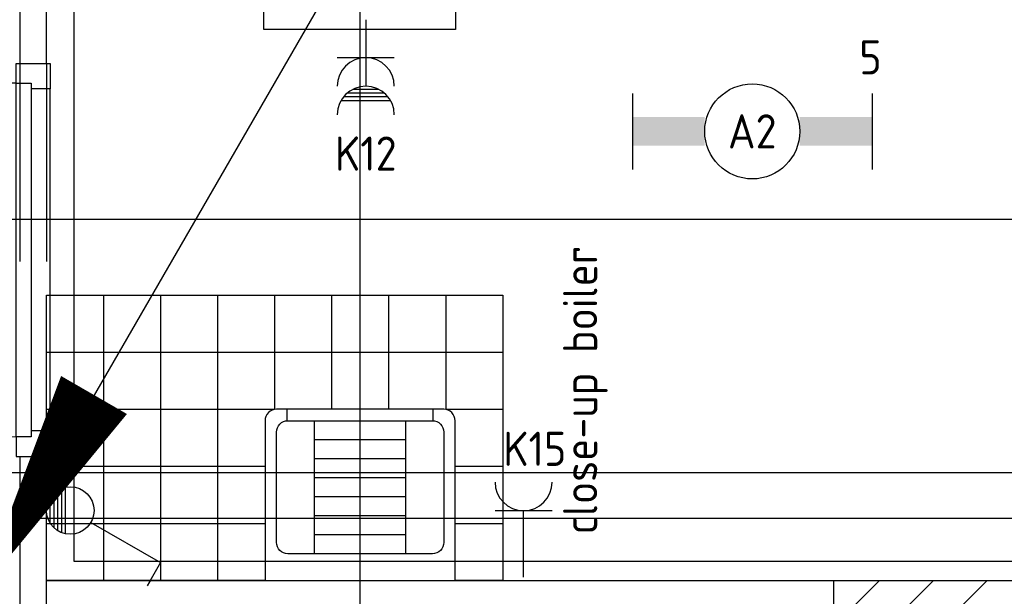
# Model space of a CAD drawing. Header units: millimetres. Extents: x -38031 to 110605, y -22066 to 88711.
# Tile 111 of 150: x 75965 to 78554, y 21333 to 22850. Entities that reach past the tile are written whole.
import ezdxf
from ezdxf.enums import TextEntityAlignment as Align

# ---------------------------------------------------------------- set-up
doc = ezdxf.new("R2010")
doc.units = ezdxf.units.MM
doc.header["$LTSCALE"] = 50
doc.set_wipeout_variables(frame=1)
doc.header["$PDMODE"] = 1
doc.linetypes.add('STYLE_01', pattern=[0.41664, 0.20828, -0.20836])
doc.linetypes.add('STYLE_06', pattern=[1.04164, 0.625, -0.20828, 0.06943, -0.13893])
for name, color, linetype in [('AL$1A---_ALGEMEEN', 8, 'Continuous'), ('AM$1A---_ARCERING', 8, 'Continuous'), ('Bouwkundig', 8, 'Continuous'), ('EL6121--', 3, 'Continuous'), ('EL6131--_KG', 3, 'Continuous'), ('EL6222--', 3, 'Continuous'), ('EL6311--', 3, 'Continuous'), ('EL6511--_BRANDM', 3, 'Continuous'), ('stramien', 1, 'Continuous'), ('versterkte strook', 7, 'Continuous')]:
    doc.layers.add(name, color=color, linetype=linetype)
doc.styles.add('BURO-018', font='iso.shx', dxfattribs={"height": 90})

# ---------------------------------------------------------------- blocks, each defined once
blk = doc.blocks.new('111304')
at = {"color": 0, "linetype": 'Continuous'}
for p, q in [((-1.5, 4.5), (1.5, 4.5)), ((0, 1), (0, 4.5))]:
    blk.add_line(p, q, dxfattribs=at)
blk.add_arc((0, 6), 1.5, 180, 0, dxfattribs=at)
at = {"color": 0, "linetype": 'Continuous', "style": 'BURO-018'}
for tag, p in [('E_GKAST', (0, 11.5)), ('E_GROEP', (0, 8.5)), ('E_SGROEP', (4.5, 8.5))]:
    blk.add_attdef(tag, text='', height=1.8, dxfattribs=at).set_placement(p, align=Align.MIDDLE)
at = {"color": 0, "linetype": 'Continuous', "style": 'BURO-018', "flags": 1}
for tag, p in [('E_VERMCODE', (13, 8.5)), ('E_MATCODE', (0, 0))]:
    blk.add_attdef(tag, text='', height=1.8, dxfattribs=at).set_placement(p, align=Align.MIDDLE)
blk = doc.blocks.new('1114A1WD')
at = {"color": 0, "linetype": 'Continuous'}
for p, q in [((1.225, 2), (-1.225, 2)), ((1.166, 1.8), (-1.166, 1.8)), ((1.068, 1.6), (-1.068, 1.6)), ((0.917, 1.4), (-0.917, 1.4)), ((0.678, 1.2), (-0.678, 1.2))]:
    blk.add_line(p, q, dxfattribs=at)
blk = doc.blocks.new('1114A1-WD3')
at = {"color": 0, "linetype": 'Continuous'}
for p, q in [((0.625, 3.333), (2.742, 7)), ((2.742, 7), (3.955, 6.3))]:
    blk.add_line(p, q, dxfattribs=at)
blk.add_circle((0, 2.25), 1.25, dxfattribs=at)
at = {"color": 0, "zscale": 50}
blk.add_blockref('1114A1WD', (0, 0), dxfattribs=at)
at = {"color": 0, "linetype": 'Continuous', "style": 'BURO-018'}
for tag, p in [('E_SLET1', (3.356, 9)), ('E_GROEP', (0, 0)), ('E_GKAST', (0, 0))]:
    blk.add_attdef(tag, text='', height=1.8, dxfattribs=at).set_placement(p, align=Align.MIDDLE)
at = {"color": 0, "linetype": 'Continuous', "style": 'BURO-018', "flags": 1}
for tag in ['E_MATCODE', 'E_SGROEP']:
    blk.add_attdef(tag, text='', height=1.8, dxfattribs=at).set_placement((0, 0), align=Align.MIDDLE)
blk = doc.blocks.new('111304AW')
at = {"color": 0, "linetype": 'Continuous'}
for p, q in [((1.299, 5.25), (-1.299, 5.25)), ((1.161, 5.05), (-1.161, 5.05)), ((0.963, 4.85), (-0.963, 4.85)), ((0.654, 4.65), (-0.654, 4.65)), ((0, 1), (0, 4.5)), ((-1.5, 3), (1.5, 3))]:
    blk.add_line(p, q, dxfattribs=at)
for centre in [(0, 6), (0, 4.5)]:
    blk.add_arc(centre, 1.5, 180, 0, dxfattribs=at)
at = {"color": 0, "linetype": 'Continuous', "style": 'BURO-018'}
for tag, p in [('E_GKAST', (0, 11.5)), ('E_GROEP', (0, 8.5)), ('E_SGROEP', (4.5, 8.5))]:
    blk.add_attdef(tag, text='', height=1.8, dxfattribs=at).set_placement(p, align=Align.MIDDLE)
at = {"color": 0, "linetype": 'Continuous', "style": 'BURO-018', "flags": 1}
for tag, p in [('E_VERMCODE', (13, 8.5)), ('E_MATCODE', (0, 0))]:
    blk.add_attdef(tag, text='', height=1.8, dxfattribs=at).set_placement(p, align=Align.MIDDLE)
blk = doc.blocks.new('E00170')
at = {"color": 0, "linetype": 'Continuous'}
for q in [(5, 8.66), (-5, -8.66)]:
    blk.add_line((0, 0), q, dxfattribs=at)
for points in [[(5, 8.66, 0, 1, 0), (3.5, 6.062, 1, 1, 0)], [(-5, -8.66, 0, 1, 0), (-3.5, -6.062, 1, 1, 0)]]:
    blk.add_lwpolyline(points, format="xyseb", dxfattribs=at)
at = {"color": 0, "const_width": 0.5}
blk.add_lwpolyline([(-0.25, 0, 1), (0.25, 0, 1)], format="xyb", close=True, dxfattribs=at)
at = {"color": 0, "linetype": 'Continuous'}
blk.add_circle((0, 0), 0.5, dxfattribs=at)
blk = doc.blocks.new('E-GK-GTC-783C')
at = {"color": 0, "linetype": 'Continuous'}
for p, q in [((-0.5, 60), (0.5, 60)), ((-0.5, -60), (0.5, -60))]:
    blk.add_line(p, q, dxfattribs=at)
blk = doc.blocks.new('Group-22')
at = {"layer": 'AL$1A---_ALGEMEEN', "color": 0}
for p, q in [((19824, -6450), (19824, -7200)), ((19974, -6450), (19974, -7200)), ((20124, -6450), (20124, -7200)), ((20274, -6450), (20274, -7200)), ((20424, -6450), (20424, -7200)), ((20574, -6450), (20574, -7200)), ((20724, -6450), (20724, -7200)), ((20874, -6450), (20874, -7200)), ((19674, -6600), (20874, -6600)), ((19674, -6750), (20874, -6750)), ((19674, -6900), (20874, -6900)), ((19674, -7050), (20874, -7050))]:
    blk.add_line(p, q, dxfattribs=at)
blk.add_lwpolyline([(19674, -6450), (20874, -6450), (20874, -7200), (19674, -7200)], close=True, dxfattribs=at)
blk = doc.blocks.new('arnhem top')
at = {"color": 0}
blk.add_wipeout([(250, -420), (250, 0), (-250, 0), (-250, -420), (-250, -420.7), (-250, -421.5), (-249.9, -422.2), (-249.9, -422.9), (-249.8, -423.7), (-249.7, -424.4), (-249.6, -425.1), (-249.4, -425.9), (-249.3, -426.6), (-249.1, -427.3), (-248.9, -428), (-248.7, -428.7), (-248.5, -429.4), (-248.2, -430.1), (-248, -430.8), (-247.7, -431.5), (-247.4, -432.2), (-247.1, -432.8), (-246.8, -433.5), (-246.5, -434.1), (-246.1, -434.8), (-245.7, -435.4), (-245.3, -436), (-244.9, -436.7), (-244.5, -437.3), (-244.1, -437.9), (-243.7, -438.5), (-243.2, -439), (-242.7, -439.6), (-242.2, -440.1), (-241.7, -440.7), (-241.2, -441.2), (-240.7, -441.7), (-240.1, -442.2), (-239.6, -442.7), (-239, -443.2), (-238.5, -443.7), (-237.9, -444.1), (-237.3, -444.5), (-236.7, -444.9), (-236, -445.3), (-235.4, -445.7), (-234.8, -446.1), (-234.1, -446.5), (-233.5, -446.8), (-232.8, -447.1), (-232.2, -447.4), (-231.5, -447.7), (-230.8, -448), (-230.1, -448.2), (-229.4, -448.5), (-228.7, -448.7), (-228, -448.9), (-227.3, -449.1), (-226.6, -449.3), (-225.9, -449.4), (-225.1, -449.6), (-224.4, -449.7), (-223.7, -449.8), (-222.9, -449.9), (-222.2, -449.9), (-221.5, -450), (-220.7, -450), (-220, -450), (220, -450), (220.7, -450), (221.5, -450), (222.2, -449.9), (222.9, -449.9), (223.7, -449.8), (224.4, -449.7), (225.1, -449.6), (225.9, -449.4), (226.6, -449.3), (227.3, -449.1), (228, -448.9), (228.7, -448.7), (229.4, -448.5), (230.1, -448.2), (230.8, -448), (231.5, -447.7), (232.2, -447.4), (232.8, -447.1), (233.5, -446.8), (234.1, -446.5), (234.8, -446.1), (235.4, -445.7), (236, -445.3), (236.7, -444.9), (237.3, -444.5), (237.9, -444.1), (238.5, -443.7), (239, -443.2), (239.6, -442.7), (240.1, -442.2), (240.7, -441.7), (241.2, -441.2), (241.7, -440.7), (242.2, -440.1), (242.7, -439.6), (243.2, -439), (243.7, -438.5), (244.1, -437.9), (244.5, -437.3), (244.9, -436.7), (245.3, -436), (245.7, -435.4), (246.1, -434.8), (246.5, -434.1), (246.8, -433.5), (247.1, -432.8), (247.4, -432.2), (247.7, -431.5), (248, -430.8), (248.2, -430.1), (248.5, -429.4), (248.7, -428.7), (248.9, -428), (249.1, -427.3), (249.3, -426.6), (249.4, -425.9), (249.6, -425.1), (249.7, -424.4), (249.8, -423.7), (249.9, -422.9), (249.9, -422.2), (250, -421.5), (250, -420.7)], dxfattribs=at).dxf.layer = 'AL$1A---_ALGEMEEN'
at = {"layer": 'AL$1A---_ALGEMEEN', "color": 0, "flags": 128}
blk.add_lwpolyline([(250, -420), (250, 0), (-250, 0), (-250, -420, 0.414214), (-220, -450), (220, -450, 0.414214)], format="xyb", close=True, dxfattribs=at)
at = {"color": 0}
blk.add_wipeout([(190, -70), (190.7, -70), (191.5, -70), (192.2, -70.1), (192.9, -70.1), (193.7, -70.2), (194.4, -70.3), (195.1, -70.4), (195.9, -70.6), (196.6, -70.7), (197.3, -70.9), (198, -71.1), (198.7, -71.3), (199.4, -71.5), (200.1, -71.8), (200.8, -72), (201.5, -72.3), (202.2, -72.6), (202.8, -72.9), (203.5, -73.2), (204.1, -73.5), (204.8, -73.9), (205.4, -74.3), (206, -74.7), (206.7, -75.1), (207.3, -75.5), (207.9, -75.9), (208.5, -76.3), (209, -76.8), (209.6, -77.3), (210.1, -77.8), (210.7, -78.3), (211.2, -78.8), (211.7, -79.3), (212.2, -79.9), (212.7, -80.4), (213.2, -81), (213.7, -81.5), (214.1, -82.1), (214.5, -82.7), (214.9, -83.3), (215.3, -84), (215.7, -84.6), (216.1, -85.2), (216.5, -85.9), (216.8, -86.5), (217.1, -87.2), (217.4, -87.8), (217.7, -88.5), (218, -89.2), (218.2, -89.9), (218.5, -90.6), (218.7, -91.3), (218.9, -92), (219.1, -92.7), (219.3, -93.4), (219.4, -94.1), (219.6, -94.9), (219.7, -95.6), (219.8, -96.3), (219.9, -97.1), (219.9, -97.8), (220, -98.5), (220, -99.3), (220, -100), (220, -390), (220, -390.7), (220, -391.5), (219.9, -392.2), (219.9, -392.9), (219.8, -393.7), (219.7, -394.4), (219.6, -395.1), (219.4, -395.9), (219.3, -396.6), (219.1, -397.3), (218.9, -398), (218.7, -398.7), (218.5, -399.4), (218.2, -400.1), (218, -400.8), (217.7, -401.5), (217.4, -402.2), (217.1, -402.8), (216.8, -403.5), (216.5, -404.1), (216.1, -404.8), (215.7, -405.4), (215.3, -406), (214.9, -406.7), (214.5, -407.3), (214.1, -407.9), (213.7, -408.5), (213.2, -409), (212.7, -409.6), (212.2, -410.1), (211.7, -410.7), (211.2, -411.2), (210.7, -411.7), (210.1, -412.2), (209.6, -412.7), (209, -413.2), (208.5, -413.7), (207.9, -414.1), (207.3, -414.5), (206.7, -414.9), (206, -415.3), (205.4, -415.7), (204.8, -416.1), (204.1, -416.5), (203.5, -416.8), (202.8, -417.1), (202.2, -417.4), (201.5, -417.7), (200.8, -418), (200.1, -418.2), (199.4, -418.5), (198.7, -418.7), (198, -418.9), (197.3, -419.1), (196.6, -419.3), (195.9, -419.4), (195.1, -419.6), (194.4, -419.7), (193.7, -419.8), (192.9, -419.9), (192.2, -419.9), (191.5, -420), (190.7, -420), (190, -420), (-190, -420), (-190.7, -420), (-191.5, -420), (-192.2, -419.9), (-192.9, -419.9), (-193.7, -419.8), (-194.4, -419.7), (-195.1, -419.6), (-195.9, -419.4), (-196.6, -419.3), (-197.3, -419.1), (-198, -418.9), (-198.7, -418.7), (-199.4, -418.5), (-200.1, -418.2), (-200.8, -418), (-201.5, -417.7), (-202.2, -417.4), (-202.8, -417.1), (-203.5, -416.8), (-204.1, -416.5), (-204.8, -416.1), (-205.4, -415.7), (-206, -415.3), (-206.7, -414.9), (-207.3, -414.5), (-207.9, -414.1), (-208.5, -413.7), (-209, -413.2), (-209.6, -412.7), (-210.1, -412.2), (-210.7, -411.7), (-211.2, -411.2), (-211.7, -410.7), (-212.2, -410.1), (-212.7, -409.6), (-213.2, -409), (-213.7, -408.5), (-214.1, -407.9), (-214.5, -407.3), (-214.9, -406.7), (-215.3, -406), (-215.7, -405.4), (-216.1, -404.8), (-216.5, -404.1), (-216.8, -403.5), (-217.1, -402.8), (-217.4, -402.2), (-217.7, -401.5), (-218, -400.8), (-218.2, -400.1), (-218.5, -399.4), (-218.7, -398.7), (-218.9, -398), (-219.1, -397.3), (-219.3, -396.6), (-219.4, -395.9), (-219.6, -395.1), (-219.7, -394.4), (-219.8, -393.7), (-219.9, -392.9), (-219.9, -392.2), (-220, -391.5), (-220, -390.7), (-220, -390), (-220, -100), (-220, -99.3), (-220, -98.5), (-219.9, -97.8), (-219.9, -97.1), (-219.8, -96.3), (-219.7, -95.6), (-219.6, -94.9), (-219.4, -94.1), (-219.3, -93.4), (-219.1, -92.7), (-218.9, -92), (-218.7, -91.3), (-218.5, -90.6), (-218.2, -89.9), (-218, -89.2), (-217.7, -88.5), (-217.4, -87.8), (-217.1, -87.2), (-216.8, -86.5), (-216.5, -85.9), (-216.1, -85.2), (-215.7, -84.6), (-215.3, -84), (-214.9, -83.3), (-214.5, -82.7), (-214.1, -82.1), (-213.7, -81.5), (-213.2, -81), (-212.7, -80.4), (-212.2, -79.9), (-211.7, -79.3), (-211.2, -78.8), (-210.7, -78.3), (-210.1, -77.8), (-209.6, -77.3), (-209, -76.8), (-208.5, -76.3), (-207.9, -75.9), (-207.3, -75.5), (-206.7, -75.1), (-206, -74.7), (-205.4, -74.3), (-204.8, -73.9), (-204.1, -73.5), (-203.5, -73.2), (-202.8, -72.9), (-202.2, -72.6), (-201.5, -72.3), (-200.8, -72), (-200.1, -71.8), (-199.4, -71.5), (-198.7, -71.3), (-198, -71.1), (-197.3, -70.9), (-196.6, -70.7), (-195.9, -70.6), (-195.1, -70.4), (-194.4, -70.3), (-193.7, -70.2), (-192.9, -70.1), (-192.2, -70.1), (-191.5, -70), (-190.7, -70), (-190, -70)], dxfattribs=at).dxf.layer = 'AL$1A---_ALGEMEEN'
at = {"layer": 'AL$1A---_ALGEMEEN', "color": 0}
for p, q in [((-120, -70), (-120, -420)), ((120, -70), (120, -420)), ((-120, -120), (120, -120)), ((-120, -170), (120, -170)), ((-120, -220), (120, -220)), ((-120, -270), (120, -270)), ((-120, -320), (120, -320)), ((-120, -370), (120, -370)), ((-192, -420), (-192, -450)), ((192, -420), (192, -450))]:
    blk.add_line(p, q, dxfattribs=at)
at = {"layer": 'AL$1A---_ALGEMEEN', "color": 0, "flags": 128}
blk.add_lwpolyline([(-220, -100, -0.414214), (-190, -70), (190, -70, -0.414214), (220, -100), (220, -390, -0.414214), (190, -420), (-190, -420, -0.414214), (-220, -390)], format="xyb", close=True, dxfattribs=at)
blk = doc.blocks.new('32x_hout-mk 968a-p')
at = {"color": 0}
for points in [[(-20.7, -67), (-20.7, 0), (-110.7, 0), (-110.7, -67)], [(-110.7, -967), (-20.7, -967), (-20.7, -1034), (-110.7, -1034)]]:
    blk.add_wipeout(points, dxfattribs=at).dxf.layer = 'AL$1A---_ALGEMEEN'
at = {"layer": 'AL$1A---_ALGEMEEN', "color": 0}
blk.add_line((-110.7, -67), (-110.7, -967), dxfattribs=at)
for points in [[(-20.7, -67), (-20.7, 0), (-110.7, 0), (-110.7, -67)], [(909, -959.2), (908.2, -936.4), (906.8, -913.6), (904.8, -890.8), (902.3, -868.2), (899.2, -845.5), (895.6, -823), (891.4, -800.6), (886.7, -778.2), (881.4, -756), (875.6, -734), (869.2, -712), (862.4, -690.3), (854.9, -668.7), (847, -647.3), (838.5, -626.1), (829.5, -605.1), (820, -584.4), (810, -563.9), (799.5, -543.6), (788.5, -523.6), (777, -503.9), (765, -484.5), (752.6, -465.3), (739.6, -446.5), (726.3, -428), (712.5, -409.8), (698.2, -392), (683.5, -374.5), (668.4, -357.5), (652.8, -340.7), (636.9, -324.4), (620.6, -308.5), (603.8, -292.9), (586.7, -277.8), (569.3, -263.1), (551.5, -248.8), (533.3, -235), (514.8, -221.6), (496, -208.7), (476.8, -196.3), (457.4, -184.3), (437.7, -172.8), (417.7, -161.8), (397.4, -151.3), (376.9, -141.3), (356.2, -131.8), (335.2, -122.8), (314, -114.3), (292.6, -106.4), (271, -98.9), (249.3, -92), (227.3, -85.7), (205.3, -79.9), (183.1, -74.6), (160.7, -69.9), (138.3, -65.7), (115.8, -62.1), (93.1, -59), (70.4, -56.5), (47.7, -54.5), (24.9, -53.1), (2.1, -52.3), (-20.7, -52), (-20.7, -982), (909.3, -982)], [(-110.7, -967), (-20.7, -967), (-20.7, -1034), (-110.7, -1034)]]:
    blk.add_lwpolyline(points, close=True, dxfattribs=at)
at = {"color": 0}
blk.add_wipeout([(-60.7, -52), (-20.7, -52), (-20.7, -982), (-60.7, -982)], dxfattribs=at).dxf.layer = 'AL$1A---_ALGEMEEN'
at = {"layer": 'AL$1A---_ALGEMEEN', "color": 0}
blk.add_lwpolyline([(-60.7, -52), (-20.7, -52), (-20.7, -982), (-60.7, -982)], close=True, dxfattribs=at)
blk = doc.blocks.new('200254 W 210e 19-03-2008')
at = {"layer": 'AL$1A---_ALGEMEEN', "xscale": 0.02, "yscale": 0.02, "zscale": 0.02}
blk.add_blockref('Group-22', (20161.969, 3587.445), dxfattribs=at)
for points in [[(20554.049, 3480.265), (20554.049, 3470.645), (20555.449, 3470.645), (20555.449, 3480.265)], [(20611.873, 3443.445), (20611.873, 3440.445), (20599.849, 3440.445), (20599.849, 3386.945), (20611.873, 3386.945), (20611.873, 3383.945), (20596.849, 3383.945), (20596.849, 3443.445)]]:
    blk.add_wipeout(points).dxf.layer = 'AL$1A---_ALGEMEEN'
at = {"layer": 'AM$1A---_ARCERING', "linetype": 'Continuous', "lineweight": 5}
h = blk.add_hatch(dxfattribs=at)
h.set_pattern_fill('KALKZANDSTEEN', color=256, style=0, pattern_type=2)
h.set_pattern_definition([(45, (0, 0), (1.41421356, -1.41421356), [])])
h.paths.add_polyline_path([(20690.849, 3443.445), (20690.849, 3440.445), (20626.849, 3440.445), (20626.849, 3386.945), (20648.249, 3386.945), (20648.249, 3383.945), (20596.849, 3383.945), (20596.849, 3440.445), (20596.849, 3443.445)])
h.paths.add_polyline_path([(20599.849, 3386.945), (20623.849, 3386.945), (20623.849, 3440.445), (20599.849, 3440.445)], flags=17)
at = {"layer": 'AL$1A---_ALGEMEEN'}
blk.add_lwpolyline([(20554.049, 3480.265), (20554.049, 3470.645), (20555.449, 3470.645), (20555.449, 3480.265)], close=True, dxfattribs=at)
at = {"layer": 'AL$1A---_ALGEMEEN', "flags": 128}
blk.add_lwpolyline([(20690.849, 3443.445), (20690.849, 3440.445), (20626.849, 3440.445), (20626.849, 3386.945), (20648.249, 3386.945), (20648.249, 3383.945), (20596.849, 3383.945), (20596.849, 3440.445), (20596.849, 3443.445)], close=True, dxfattribs=at)
blk.add_wipeout([(20555.449, 3443.445), (20596.849, 3443.445), (20596.849, 3442.045), (20555.449, 3442.045)]).dxf.layer = 'AL$1A---_ALGEMEEN'
at = {"layer": 'AL$1A---_ALGEMEEN'}
blk.add_lwpolyline([(20555.449, 3443.445), (20596.849, 3443.445), (20596.849, 3442.045), (20555.449, 3442.045)], close=True, dxfattribs=at)
at = {"layer": 'AL$1A---_ALGEMEEN', "xscale": 0.02, "yscale": 0.02, "zscale": 0.02, "rotation": 180}
blk.add_blockref('arnhem top', (20571.949, 3443.445), dxfattribs=at)
blk.add_wipeout([(20554.049, 3449.965), (20554.049, 3424.405), (20555.449, 3424.405), (20555.449, 3449.965)]).dxf.layer = 'AL$1A---_ALGEMEEN'
at = {"layer": 'AL$1A---_ALGEMEEN'}
for points in [[(20556.889, 3479.88), (20556.889, 3444.46), (20690.289, 3444.46), (20690.289, 3477.52), (20624.25, 3477.588), (20624.25, 3474.112), (20603.29, 3474.044), (20603.29, 3477.52), (20576.97, 3477.52), (20576.97, 3472.433), (20566.889, 3472.433), (20566.889, 3479.88)], [(20554.049, 3449.965), (20554.049, 3424.405), (20555.449, 3424.405), (20555.449, 3449.965)]]:
    blk.add_lwpolyline(points, close=True, dxfattribs=at)
at = {"layer": 'stramien', "linetype": 'STYLE_06', "ltscale": 50}
blk.add_line((20571.949, 2703.348), (20571.949, 4240.025), dxfattribs=at)
at = {"layer": 'AL$1A---_ALGEMEEN', "xscale": 0.02, "yscale": 0.02, "zscale": 0.02, "rotation": 180}
blk.add_blockref('32x_hout-mk 968a-p', (20553.435, 3449.965), dxfattribs=at)
at = {"layer": 'AL$1A---_ALGEMEEN', "linetype": 'STYLE_01'}
for p, q in [((20554.049, 3470.645), (20554.049, 3449.965)), ((20555.449, 3470.645), (20555.449, 3449.965))]:
    blk.add_line(p, q, dxfattribs=at)
blk = doc.blocks.new('1115B6630')
at = {"color": 0}
for p, q in [((-6.3, 2), (-6.3, -2)), ((6.3, 2), (6.3, -2))]:
    blk.add_line(p, q, dxfattribs=at)
at = {"color": 0, "linetype": 'Continuous'}
blk.add_circle((0, 0), 2.5, dxfattribs=at)
at = {"color": 0}
for points in [[(-2.5, 0.75), (-6.3, 0.75), (-2.5, -0.75), (-6.3, -0.75)], [(2.5, 0.75), (6.3, 0.75), (2.5, -0.75), (6.3, -0.75)]]:
    blk.add_solid(points, dxfattribs=at)
at = {"color": 0, "linetype": 'Continuous', "style": 'BURO-018'}
for tag, p in [('E_GKAST', (0, 8)), ('E_GROEP', (0, 5)), ('E_SGROEP', (4.5, 5)), ('E_ARMCODE', (0, 0)), ('E_SLET', (4.5, -3))]:
    blk.add_attdef(tag, text='', height=1.8, dxfattribs=at).set_placement(p, align=Align.MIDDLE)

msp = doc.modelspace()

# ---------------------------------------------------------------- block references
at = {"layer": 'Bouwkundig', "xscale": 50, "yscale": 50, "zscale": 50}
msp.add_blockref('200254 W 210e 19-03-2008', (-951737.5, -150797.3), dxfattribs=at)

# ---------------------------------------------------------------- next in the draw order: linework, layer by layer
at = {"layer": 'EL6511--_BRANDM'}
for p in [(78507.1, 21600.3, 1050), (78507.1, 21600.3, 1050), (78505.5, 21576, 1050)]:
    msp.add_point(p, dxfattribs=at)
at = {"layer": 'versterkte strook'}
msp.add_line((8368.1, 22325), (81845.1, 22325), dxfattribs=at)

# ---------------------------------------------------------------- next in the draw order: block references
at = {"layer": 'EL6121--', "xscale": 200, "yscale": 200, "zscale": 200}
msp.add_blockref('E00170', (76860, 23075), dxfattribs=at)
at = {"layer": 'EL6131--_KG', "xscale": 4749.571259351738, "rotation": 180}
msp.add_blockref('E-GK-GTC-783C', (76780.5, 21598), dxfattribs=at)
at = {"layer": 'EL6222--'}
ref = msp.add_blockref('111304AW', (76874.8, 22900), dxfattribs=dict(at, xscale=50, yscale=50, zscale=50, rotation=180))
ref.add_attrib('E_GROEP', 'K12', dxfattribs={"layer": '0', "color": 1, "linetype": 'Continuous', "height": 90, "style": 'BURO-018'}).set_placement((76874.8, 22497.9), align=Align.MIDDLE)
ref = msp.add_blockref('111304', (77289.9, 21333.4), dxfattribs=dict(at, xscale=50, yscale=50, zscale=50))
ref.add_attrib('E_GROEP', 'K15', (77236.3, 21676), dxfattribs={"layer": '0', "color": 1, "linetype": 'Continuous', "height": 90, "style": 'BURO-018'})
ref.add_attrib('E_VERMCODE', 'close-up boiler', dxfattribs={"layer": '0', "color": 1, "linetype": 'Continuous', "height": 90, "rotation": 90, "style": 'BURO-018'}).set_placement((77452.2, 21875.7), align=Align.MIDDLE)
at = {"layer": 'EL6311--'}
ref = msp.add_blockref('1115B6630', (77891.3, 22556.1), dxfattribs=dict(at, xscale=50, yscale=50, zscale=50))
ref.add_attrib('E_ARMCODE', 'A2', dxfattribs={"layer": '0', "color": 1, "linetype": 'Continuous', "height": 90, "style": 'BURO-018'}).set_placement((77891.3, 22556.1), align=Align.MIDDLE)
ref.add_attrib('E_GROEP', '5', dxfattribs={"layer": '0', "color": 1, "linetype": 'Continuous', "height": 90, "style": 'BURO-018'}).set_placement((78202.3, 22751.1), align=Align.MIDDLE)
at = {"layer": 'EL6311--', "xscale": 50, "yscale": 50, "zscale": 50, "rotation": 270}
msp.add_blockref('1114A1-WD3', (75985, 21558.7), dxfattribs=at)

doc.saveas('drawing.dxf')
